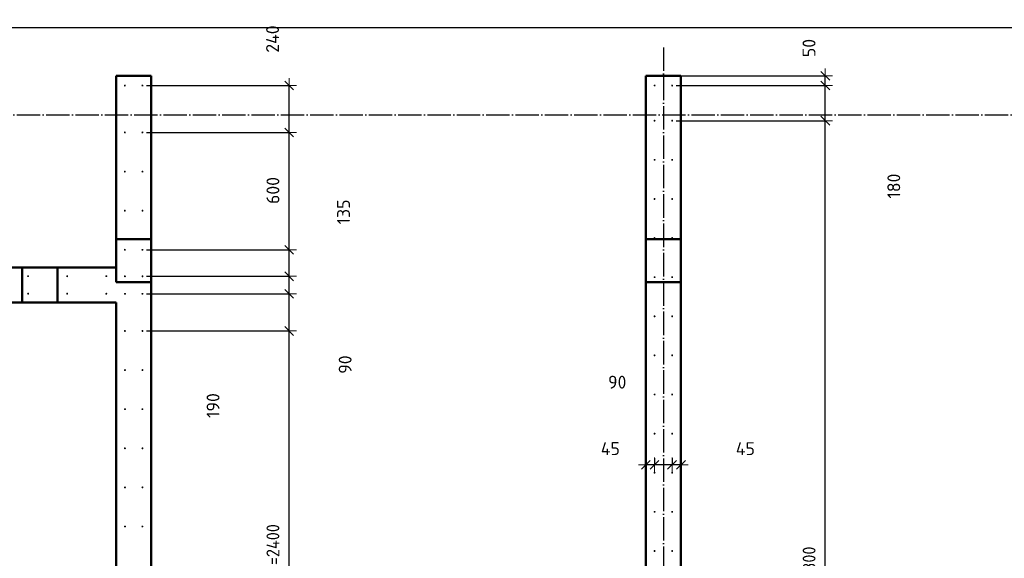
# Model space of a CAD drawing. Header units: millimetres. Extents: x 9402 to 69898, y -2829 to 22870.
# Tile 68 of 69: x 57487 to 62524, y 11632 to 14387. Entities that reach past the tile are written whole.
import ezdxf

# ---------------------------------------------------------------- set-up
doc = ezdxf.new("R2010")
doc.units = ezdxf.units.MM
doc.header["$PDMODE"] = 65
for name, pattern in [('______11', [150, 120, -15, 0, -15]), ('______5', [330, 240, -30, 30, -30]), ('________', [0])]:
    doc.linetypes.add(name, pattern=pattern)
for name, color, linetype, lineweight in [('Standard', 7, 'Continuous', 25), ('Арм.стержн. вертикальными 1', 22, 'Continuous', 35), ('Размерная линия_ общее', 7, 'Continuous', 13)]:
    doc.layers.add(name, color=color, linetype=linetype, lineweight=lineweight)
doc.layers.add('Осевая линия_ общее', color=7, linetype='______5', lineweight=13, true_color=0xa0a0a0)
doc.styles.add('ISOCPEUR', font='ISOCPEUR')
doc.dimstyles.new('DIMSTYLE_11', dxfattribs={"dimtxt": 66, "dimasz": 75, "dimexe": 0, "dimexo": 0, "dimgap": 33, "dimtad": 0, "dimdec": 0, "dimrnd": 5, "dimzin": 12, "dimdsep": 46, "dimtxsty": 'ISOCPEUR', "dimblk1": 'ALL_ML_STRICH', "dimblk2": 'ALL_ML_STRICH', "dimsah": 1, "dimcen": 0, "dimclrd": 7, "dimclre": 256, "dimclrt": 7, "dimadec": 0, "dimazin": 0, "dimtfac": 1, "dimtdec": 0, "dimtix": 1, "dimtmove": 2, "dimatfit": 3, "dimfxl": 0, "dimtvp": 1.2, "dimtzin": 0, "dimlwd": 0, "dimlwe": -3, "dimarcsym": 0})
doc.dimstyles.new('DIMSTYLE_4', dxfattribs={"dimtxt": 66, "dimasz": 75, "dimexe": 0, "dimexo": 0, "dimgap": 33, "dimtad": 2, "dimdec": 0, "dimrnd": 5, "dimzin": 12, "dimdsep": 46, "dimtxsty": 'ISOCPEUR', "dimblk1": 'ALL_ML_STRICH', "dimblk2": 'ALL_ML_STRICH', "dimsah": 1, "dimcen": 0, "dimclrd": 7, "dimclre": 256, "dimclrt": 7, "dimadec": 0, "dimazin": 0, "dimtfac": 1, "dimtdec": 0, "dimtix": 1, "dimtmove": 2, "dimatfit": 3, "dimfxl": 0, "dimtvp": 1.2, "dimtzin": 0, "dimlwd": 0, "dimlwe": -3, "dimarcsym": 0})
doc.dimstyles.new('DIMSTYLE_5', dxfattribs={"dimtxt": 66, "dimasz": 75, "dimexe": 0, "dimexo": 0, "dimgap": 33, "dimtad": 2, "dimdec": 0, "dimrnd": 5, "dimzin": 12, "dimdsep": 46, "dimtxsty": 'ISOCPEUR', "dimblk1": 'ALL_ML_STRICH', "dimblk2": 'ALL_ML_STRICH', "dimsah": 1, "dimcen": 0, "dimclrd": 7, "dimclre": 256, "dimclrt": 7, "dimadec": 0, "dimazin": 0, "dimtfac": 1, "dimtdec": 0, "dimtix": 1, "dimtmove": 2, "dimatfit": 3, "dimfxl": 0, "dimtzin": 0, "dimlwd": 0, "dimlwe": -3, "dimarcsym": 0})

# ---------------------------------------------------------------- blocks, each defined once
blk = doc.blocks.new('ALL_ML_STRICH')
at = {"color": 0, "linetype": 'ByBlock', "lineweight": -2}
for p, q in [((-1, 0), (0.5, 0)), ((-0.3, -0.3), (0.3, 0.3)), ((0, -0.5), (0, 0.5))]:
    blk.add_line(p, q, dxfattribs=at)
blk = doc.blocks.new('*D127')
at = {"layer": 'DEFPOINTS', "color": 7, "linetype": 'Continuous', "lineweight": 13, "transparency": 33554687}
for p in [(60824.5, 12164.6), (60870, 12110.9), (60870, 12064.1)]:
    blk.add_point(p, dxfattribs=at)
at = {"layer": 'Размерная линия_ общее', "color": 253, "linetype": 'Continuous', "lineweight": -2, "true_color": 0xa0a0a0, "transparency": 33554687}
for p, q in [((60824.5, 12144.6), (60824.5, 12110.9)), ((60870, 12084.1), (60870, 12110.9))]:
    blk.add_line(p, q, dxfattribs=at)
at = {"layer": 'Размерная линия_ общее', "color": 7, "linetype": 'Continuous', "lineweight": -2, "transparency": 33554687}
blk.add_line((60870, 12110.9), (60824.5, 12110.9), dxfattribs=at)
at = {"layer": 'Размерная линия_ общее', "color": 7, "linetype": 'Continuous', "lineweight": 13, "transparency": 33554687, "xscale": 75, "yscale": 75, "zscale": 75}
for p, rotation in [((60824.5, 12110.9), 180), ((60870, 12110.9), 360)]:
    blk.add_blockref('ALL_ML_STRICH', p, dxfattribs=dict(at, rotation=rotation))
at = {"layer": 'Размерная линия_ общее', "color": 7, "linetype": 'Continuous', "lineweight": 13, "transparency": 33554687, "insert": (61199.5, 12193.3), "char_height": 66, "width": 132, "attachment_point": 5, "style": 'ISOCPEUR'}
blk.add_mtext('\\A1;{45}', dxfattribs=at)
blk = doc.blocks.new('*D128')
at = {"layer": 'DEFPOINTS', "color": 7, "linetype": 'Continuous', "lineweight": 13, "transparency": 33554687}
for p in [(60735, 12164.6), (60824.5, 12164.6), (60824.5, 12110.9)]:
    blk.add_point(p, dxfattribs=at)
at = {"layer": 'Размерная линия_ общее', "color": 253, "linetype": 'Continuous', "lineweight": -2, "true_color": 0xa0a0a0, "transparency": 33554687}
for p, q in [((60735, 12144.6), (60735, 12110.9)), ((60824.5, 12144.6), (60824.5, 12110.9))]:
    blk.add_line(p, q, dxfattribs=at)
at = {"layer": 'Размерная линия_ общее', "color": 7, "linetype": 'Continuous', "lineweight": -2, "transparency": 33554687}
blk.add_line((60824.5, 12110.9), (60735, 12110.9), dxfattribs=at)
at = {"layer": 'Размерная линия_ общее', "color": 7, "linetype": 'Continuous', "lineweight": 13, "transparency": 33554687, "xscale": 75, "yscale": 75, "zscale": 75}
for p, rotation in [((60735, 12110.9), 180), ((60824.5, 12110.9), 360)]:
    blk.add_blockref('ALL_ML_STRICH', p, dxfattribs=dict(at, rotation=rotation))
at = {"layer": 'Размерная линия_ общее', "color": 7, "linetype": 'Continuous', "lineweight": 13, "transparency": 33554687, "insert": (60544, 12533.2), "char_height": 66, "width": 132, "attachment_point": 5, "style": 'ISOCPEUR'}
blk.add_mtext('\\A1;{90}', dxfattribs=at)
blk = doc.blocks.new('*D129')
at = {"layer": 'DEFPOINTS', "color": 7, "linetype": 'Continuous', "lineweight": 13, "transparency": 33554687}
for p in [(60735, 12164.6), (60735, 12110.9), (60690, 12064.1)]:
    blk.add_point(p, dxfattribs=at)
at = {"layer": 'Размерная линия_ общее', "color": 253, "linetype": 'Continuous', "lineweight": -2, "true_color": 0xa0a0a0, "transparency": 33554687}
for p, q in [((60735, 12144.6), (60735, 12110.9)), ((60690, 12084.1), (60690, 12110.9))]:
    blk.add_line(p, q, dxfattribs=at)
at = {"layer": 'Размерная линия_ общее', "color": 7, "linetype": 'Continuous', "lineweight": -2, "transparency": 33554687}
blk.add_line((60735, 12110.9), (60690, 12110.9), dxfattribs=at)
at = {"layer": 'Размерная линия_ общее', "color": 7, "linetype": 'Continuous', "lineweight": 13, "transparency": 33554687, "xscale": 75, "yscale": 75, "zscale": 75}
for p, rotation in [((60690, 12110.9), 180), ((60735, 12110.9), 360)]:
    blk.add_blockref('ALL_ML_STRICH', p, dxfattribs=dict(at, rotation=rotation))
at = {"layer": 'Размерная линия_ общее', "color": 7, "linetype": 'Continuous', "lineweight": 13, "transparency": 33554687, "insert": (60508.8, 12193.5), "char_height": 66, "width": 132, "attachment_point": 5, "style": 'ISOCPEUR'}
blk.add_mtext('\\A1;{45}', dxfattribs=at)
blk = doc.blocks.new('*D226')
at = {"layer": 'DEFPOINTS', "color": 7, "linetype": 'Continuous', "lineweight": 13, "transparency": 33554687}
for p in [(60825, 13870), (60825, 9070), (61608.5, 9070)]:
    blk.add_point(p, dxfattribs=at)
at = {"layer": 'Размерная линия_ общее', "color": 253, "linetype": 'Continuous', "lineweight": -2, "true_color": 0xa0a0a0, "transparency": 33554687}
for p, q in [((60845, 13870), (61608.5, 13870)), ((60845, 9070), (61608.5, 9070))]:
    blk.add_line(p, q, dxfattribs=at)
at = {"layer": 'Размерная линия_ общее', "color": 7, "linetype": 'Continuous', "lineweight": -2, "transparency": 33554687}
blk.add_line((61608.5, 9070), (61608.5, 13870), dxfattribs=at)
at = {"layer": 'Размерная линия_ общее', "color": 7, "linetype": 'Continuous', "lineweight": 13, "transparency": 33554687, "xscale": 75, "yscale": 75, "zscale": 75}
for p, rotation in [((61608.5, 13870), 90), ((61608.5, 9070), 270)]:
    blk.add_blockref('ALL_ML_STRICH', p, dxfattribs=dict(at, rotation=rotation))
at = {"layer": 'Размерная линия_ общее', "color": 7, "linetype": 'Continuous', "lineweight": 13, "transparency": 33554687, "insert": (61492.5, 11236), "char_height": 66, "width": 3.3, "attachment_point": 1, "rotation": 90, "line_spacing_factor": 0.60241, "style": 'ISOCPEUR'}
blk.add_mtext('\\W0.91;24х200=4800', dxfattribs=at)
blk = doc.blocks.new('*D227')
at = {"layer": 'DEFPOINTS', "color": 7, "linetype": 'Continuous', "lineweight": 13, "transparency": 33554687}
for p in [(60825, 14050), (60825, 13870), (61608.5, 13870)]:
    blk.add_point(p, dxfattribs=at)
at = {"layer": 'Размерная линия_ общее', "color": 253, "linetype": 'Continuous', "lineweight": -2, "true_color": 0xa0a0a0, "transparency": 33554687}
for p, q in [((60845, 14050), (61608.5, 14050)), ((60845, 13870), (61608.5, 13870))]:
    blk.add_line(p, q, dxfattribs=at)
at = {"layer": 'Размерная линия_ общее', "color": 7, "linetype": 'Continuous', "lineweight": -2, "transparency": 33554687}
blk.add_line((61608.5, 13870), (61608.5, 14050), dxfattribs=at)
at = {"layer": 'Размерная линия_ общее', "color": 7, "linetype": 'Continuous', "lineweight": 13, "transparency": 33554687, "xscale": 75, "yscale": 75, "zscale": 75}
for p, rotation in [((61608.5, 14050), 90), ((61608.5, 13870), 270)]:
    blk.add_blockref('ALL_ML_STRICH', p, dxfattribs=dict(at, rotation=rotation))
at = {"layer": 'Размерная линия_ общее', "color": 7, "linetype": 'Continuous', "lineweight": 13, "transparency": 33554687, "insert": (61959, 13535.7), "char_height": 66, "width": 198, "attachment_point": 5, "rotation": 90, "style": 'ISOCPEUR'}
blk.add_mtext('\\A1;{180}', dxfattribs=at)
blk = doc.blocks.new('*D228')
at = {"layer": 'DEFPOINTS', "color": 7, "linetype": 'Continuous', "lineweight": 13, "transparency": 33554687}
for p in [(60825, 14100), (60825, 14050), (61608.5, 14050)]:
    blk.add_point(p, dxfattribs=at)
at = {"layer": 'Размерная линия_ общее', "color": 253, "linetype": 'Continuous', "lineweight": -2, "true_color": 0xa0a0a0, "transparency": 33554687}
for p, q in [((60845, 14100), (61608.5, 14100)), ((60845, 14050), (61608.5, 14050))]:
    blk.add_line(p, q, dxfattribs=at)
at = {"layer": 'Размерная линия_ общее', "color": 7, "linetype": 'Continuous', "lineweight": -2, "transparency": 33554687}
blk.add_line((61608.5, 14050), (61608.5, 14100), dxfattribs=at)
at = {"layer": 'Размерная линия_ общее', "color": 7, "linetype": 'Continuous', "lineweight": 13, "transparency": 33554687, "xscale": 75, "yscale": 75, "zscale": 75}
for p, rotation in [((61608.5, 14100), 90), ((61608.5, 14050), 270)]:
    blk.add_blockref('ALL_ML_STRICH', p, dxfattribs=dict(at, rotation=rotation))
at = {"layer": 'Размерная линия_ общее', "color": 7, "linetype": 'Continuous', "lineweight": 13, "transparency": 33554687, "insert": (61525.2, 14241.8), "char_height": 66, "width": 132, "attachment_point": 5, "rotation": 90, "style": 'ISOCPEUR'}
blk.add_mtext('\\A1;{50}', dxfattribs=at)
blk = doc.blocks.new('*D294')
at = {"layer": 'DEFPOINTS', "color": 7, "linetype": 'Continuous', "lineweight": 13, "transparency": 33554687}
for p in [(58115, 12795), (58115, 10395), (58865.5, 10395)]:
    blk.add_point(p, dxfattribs=at)
at = {"layer": 'Размерная линия_ общее', "color": 253, "linetype": 'Continuous', "lineweight": -2, "true_color": 0xa0a0a0, "transparency": 33554687}
for p, q in [((58135, 12795), (58865.5, 12795)), ((58135, 10395), (58865.5, 10395))]:
    blk.add_line(p, q, dxfattribs=at)
at = {"layer": 'Размерная линия_ общее', "color": 7, "linetype": 'Continuous', "lineweight": -2, "transparency": 33554687}
blk.add_line((58865.5, 10395), (58865.5, 12795), dxfattribs=at)
at = {"layer": 'Размерная линия_ общее', "color": 7, "linetype": 'Continuous', "lineweight": 13, "transparency": 33554687, "xscale": 75, "yscale": 75, "zscale": 75}
for p, rotation in [((58865.5, 12795), 90), ((58865.5, 10395), 270)]:
    blk.add_blockref('ALL_ML_STRICH', p, dxfattribs=dict(at, rotation=rotation))
at = {"layer": 'Размерная линия_ общее', "color": 7, "linetype": 'Continuous', "lineweight": 13, "transparency": 33554687, "insert": (58749.5, 11370), "char_height": 66, "width": 3.3, "attachment_point": 1, "rotation": 90, "line_spacing_factor": 0.60241, "style": 'ISOCPEUR'}
blk.add_mtext('\\W0.91;12х200=2400', dxfattribs=at)
blk = doc.blocks.new('*D295')
at = {"layer": 'DEFPOINTS', "color": 7, "linetype": 'Continuous', "lineweight": 13, "transparency": 33554687}
for p in [(58115, 12985), (58115, 12795), (58865.5, 12795)]:
    blk.add_point(p, dxfattribs=at)
at = {"layer": 'Размерная линия_ общее', "color": 253, "linetype": 'Continuous', "lineweight": -2, "true_color": 0xa0a0a0, "transparency": 33554687}
for p, q in [((58135, 12985), (58865.5, 12985)), ((58135, 12795), (58865.5, 12795))]:
    blk.add_line(p, q, dxfattribs=at)
at = {"layer": 'Размерная линия_ общее', "color": 7, "linetype": 'Continuous', "lineweight": -2, "transparency": 33554687}
blk.add_line((58865.5, 12795), (58865.5, 12985), dxfattribs=at)
at = {"layer": 'Размерная линия_ общее', "color": 7, "linetype": 'Continuous', "lineweight": 13, "transparency": 33554687, "xscale": 75, "yscale": 75, "zscale": 75}
for p, rotation in [((58865.5, 12985), 90), ((58865.5, 12795), 270)]:
    blk.add_blockref('ALL_ML_STRICH', p, dxfattribs=dict(at, rotation=rotation))
at = {"layer": 'Размерная линия_ общее', "color": 7, "linetype": 'Continuous', "lineweight": 13, "transparency": 33554687, "insert": (58476.2, 12413.4), "char_height": 66, "width": 198, "attachment_point": 5, "rotation": 90, "style": 'ISOCPEUR'}
blk.add_mtext('\\A1;{190}', dxfattribs=at)
blk = doc.blocks.new('*D296')
at = {"layer": 'DEFPOINTS', "color": 7, "linetype": 'Continuous', "lineweight": 13, "transparency": 33554687}
for p in [(58115, 13074.5), (58115, 12985), (58865.5, 12985)]:
    blk.add_point(p, dxfattribs=at)
at = {"layer": 'Размерная линия_ общее', "color": 253, "linetype": 'Continuous', "lineweight": -2, "true_color": 0xa0a0a0, "transparency": 33554687}
for p, q in [((58135, 13074.5), (58865.5, 13074.5)), ((58135, 12985), (58865.5, 12985))]:
    blk.add_line(p, q, dxfattribs=at)
at = {"layer": 'Размерная линия_ общее', "color": 7, "linetype": 'Continuous', "lineweight": -2, "transparency": 33554687}
blk.add_line((58865.5, 12985), (58865.5, 13074.5), dxfattribs=at)
at = {"layer": 'Размерная линия_ общее', "color": 7, "linetype": 'Continuous', "lineweight": 13, "transparency": 33554687, "xscale": 75, "yscale": 75, "zscale": 75}
for p, rotation in [((58865.5, 13074.5), 90), ((58865.5, 12985), 270)]:
    blk.add_blockref('ALL_ML_STRICH', p, dxfattribs=dict(at, rotation=rotation))
at = {"layer": 'Размерная линия_ общее', "color": 7, "linetype": 'Continuous', "lineweight": 13, "transparency": 33554687, "insert": (59152, 12623.2), "char_height": 66, "width": 132, "attachment_point": 5, "rotation": 90, "style": 'ISOCPEUR'}
blk.add_mtext('\\A1;{90}', dxfattribs=at)
blk = doc.blocks.new('*D297')
at = {"layer": 'DEFPOINTS', "color": 7, "linetype": 'Continuous', "lineweight": 13, "transparency": 33554687}
for p in [(58115, 13210), (58115, 13074.5), (58865.5, 13074.5)]:
    blk.add_point(p, dxfattribs=at)
at = {"layer": 'Размерная линия_ общее', "color": 253, "linetype": 'Continuous', "lineweight": -2, "true_color": 0xa0a0a0, "transparency": 33554687}
for p, q in [((58135, 13210), (58865.5, 13210)), ((58135, 13074.5), (58865.5, 13074.5))]:
    blk.add_line(p, q, dxfattribs=at)
at = {"layer": 'Размерная линия_ общее', "color": 7, "linetype": 'Continuous', "lineweight": -2, "transparency": 33554687}
blk.add_line((58865.5, 13074.5), (58865.5, 13210), dxfattribs=at)
at = {"layer": 'Размерная линия_ общее', "color": 7, "linetype": 'Continuous', "lineweight": 13, "transparency": 33554687, "xscale": 75, "yscale": 75, "zscale": 75}
for p, rotation in [((58865.5, 13210), 90), ((58865.5, 13074.5), 270)]:
    blk.add_blockref('ALL_ML_STRICH', p, dxfattribs=dict(at, rotation=rotation))
at = {"layer": 'Размерная линия_ общее', "color": 7, "linetype": 'Continuous', "lineweight": 13, "transparency": 33554687, "insert": (59143.7, 13403.4), "char_height": 66, "width": 198, "attachment_point": 5, "rotation": 90, "style": 'ISOCPEUR'}
blk.add_mtext('\\A1;{135}', dxfattribs=at)
blk = doc.blocks.new('*D298')
at = {"layer": 'DEFPOINTS', "color": 7, "linetype": 'Continuous', "lineweight": 13, "transparency": 33554687}
for p in [(58115, 13810), (58115, 13210), (58865.5, 13210)]:
    blk.add_point(p, dxfattribs=at)
at = {"layer": 'Размерная линия_ общее', "color": 253, "linetype": 'Continuous', "lineweight": -2, "true_color": 0xa0a0a0, "transparency": 33554687}
for p, q in [((58135, 13810), (58865.5, 13810)), ((58135, 13210), (58865.5, 13210))]:
    blk.add_line(p, q, dxfattribs=at)
at = {"layer": 'Размерная линия_ общее', "color": 7, "linetype": 'Continuous', "lineweight": -2, "transparency": 33554687}
blk.add_line((58865.5, 13210), (58865.5, 13810), dxfattribs=at)
at = {"layer": 'Размерная линия_ общее', "color": 7, "linetype": 'Continuous', "lineweight": 13, "transparency": 33554687, "xscale": 75, "yscale": 75, "zscale": 75}
for p, rotation in [((58865.5, 13810), 90), ((58865.5, 13210), 270)]:
    blk.add_blockref('ALL_ML_STRICH', p, dxfattribs=dict(at, rotation=rotation))
at = {"layer": 'Размерная линия_ общее', "color": 7, "linetype": 'Continuous', "lineweight": 13, "transparency": 33554687, "insert": (58782.5, 13513.3), "char_height": 66, "width": 198, "attachment_point": 5, "rotation": 90, "style": 'ISOCPEUR'}
blk.add_mtext('\\A1;{600}', dxfattribs=at)
blk = doc.blocks.new('*D299')
at = {"layer": 'DEFPOINTS', "color": 7, "linetype": 'Continuous', "lineweight": 13, "transparency": 33554687}
for p in [(58115, 14050), (58115, 13810), (58865.5, 13810)]:
    blk.add_point(p, dxfattribs=at)
at = {"layer": 'Размерная линия_ общее', "color": 253, "linetype": 'Continuous', "lineweight": -2, "true_color": 0xa0a0a0, "transparency": 33554687}
for p, q in [((58135, 14050), (58865.5, 14050)), ((58135, 13810), (58865.5, 13810))]:
    blk.add_line(p, q, dxfattribs=at)
at = {"layer": 'Размерная линия_ общее', "color": 7, "linetype": 'Continuous', "lineweight": -2, "transparency": 33554687}
blk.add_line((58865.5, 13810), (58865.5, 14050), dxfattribs=at)
at = {"layer": 'Размерная линия_ общее', "color": 7, "linetype": 'Continuous', "lineweight": 13, "transparency": 33554687, "xscale": 75, "yscale": 75, "zscale": 75}
for p, rotation in [((58865.5, 14050), 90), ((58865.5, 13810), 270)]:
    blk.add_blockref('ALL_ML_STRICH', p, dxfattribs=dict(at, rotation=rotation))
at = {"layer": 'Размерная линия_ общее', "color": 7, "linetype": 'Continuous', "lineweight": 13, "transparency": 33554687, "insert": (58780.6, 14287.6), "char_height": 66, "width": 198, "attachment_point": 5, "rotation": 90, "style": 'ISOCPEUR'}
blk.add_mtext('\\A1;{240}', dxfattribs=at)

msp = doc.modelspace()

# ---------------------------------------------------------------- hatches: boundary and pattern name
at = {"layer": 'Арм.стержн. вертикальными 1', "linetype": 'Continuous', "lineweight": 50, "transparency": 33554687}
for points in [[(58030, 14050), (58029.6, 14051.9), (58028.5, 14053.5), (58026.9, 14054.6), (58025, 14055), (58023.1, 14054.6), (58021.5, 14053.5), (58020.4, 14051.9), (58020, 14050), (58020.4, 14048.1), (58021.5, 14046.5), (58023.1, 14045.4), (58025, 14045), (58026.9, 14045.4), (58028.5, 14046.5), (58029.6, 14048.1)], [(58120, 14050), (58119.6, 14051.9), (58118.5, 14053.5), (58116.9, 14054.6), (58115, 14055), (58113.1, 14054.6), (58111.5, 14053.5), (58110.4, 14051.9), (58110, 14050), (58110.4, 14048.1), (58111.5, 14046.5), (58113.1, 14045.4), (58115, 14045), (58116.9, 14045.4), (58118.5, 14046.5), (58119.6, 14048.1)], [(60740, 14050), (60739.6, 14051.9), (60738.5, 14053.5), (60736.9, 14054.6), (60735, 14055), (60733.1, 14054.6), (60731.5, 14053.5), (60730.4, 14051.9), (60730, 14050), (60730.4, 14048.1), (60731.5, 14046.5), (60733.1, 14045.4), (60735, 14045), (60736.9, 14045.4), (60738.5, 14046.5), (60739.6, 14048.1)], [(60830, 14050), (60829.6, 14051.9), (60828.5, 14053.5), (60826.9, 14054.6), (60825, 14055), (60823.1, 14054.6), (60821.5, 14053.5), (60820.4, 14051.9), (60820, 14050), (60820.4, 14048.1), (60821.5, 14046.5), (60823.1, 14045.4), (60825, 14045), (60826.9, 14045.4), (60828.5, 14046.5), (60829.6, 14048.1)], [(60740, 13870), (60739.6, 13871.9), (60738.5, 13873.5), (60736.9, 13874.6), (60735, 13875), (60733.1, 13874.6), (60731.5, 13873.5), (60730.4, 13871.9), (60730, 13870), (60730.4, 13868.1), (60731.5, 13866.5), (60733.1, 13865.4), (60735, 13865), (60736.9, 13865.4), (60738.5, 13866.5), (60739.6, 13868.1)], [(60830, 13870), (60829.6, 13871.9), (60828.5, 13873.5), (60826.9, 13874.6), (60825, 13875), (60823.1, 13874.6), (60821.5, 13873.5), (60820.4, 13871.9), (60820, 13870), (60820.4, 13868.1), (60821.5, 13866.5), (60823.1, 13865.4), (60825, 13865), (60826.9, 13865.4), (60828.5, 13866.5), (60829.6, 13868.1)], [(58030, 13810), (58029.6, 13811.9), (58028.5, 13813.5), (58026.9, 13814.6), (58025, 13815), (58023.1, 13814.6), (58021.5, 13813.5), (58020.4, 13811.9), (58020, 13810), (58020.4, 13808.1), (58021.5, 13806.5), (58023.1, 13805.4), (58025, 13805), (58026.9, 13805.4), (58028.5, 13806.5), (58029.6, 13808.1)], [(58120, 13810), (58119.6, 13811.9), (58118.5, 13813.5), (58116.9, 13814.6), (58115, 13815), (58113.1, 13814.6), (58111.5, 13813.5), (58110.4, 13811.9), (58110, 13810), (58110.4, 13808.1), (58111.5, 13806.5), (58113.1, 13805.4), (58115, 13805), (58116.9, 13805.4), (58118.5, 13806.5), (58119.6, 13808.1)], [(60740, 13670), (60739.6, 13671.9), (60738.5, 13673.5), (60736.9, 13674.6), (60735, 13675), (60733.1, 13674.6), (60731.5, 13673.5), (60730.4, 13671.9), (60730, 13670), (60730.4, 13668.1), (60731.5, 13666.5), (60733.1, 13665.4), (60735, 13665), (60736.9, 13665.4), (60738.5, 13666.5), (60739.6, 13668.1)], [(60830, 13670), (60829.6, 13671.9), (60828.5, 13673.5), (60826.9, 13674.6), (60825, 13675), (60823.1, 13674.6), (60821.5, 13673.5), (60820.4, 13671.9), (60820, 13670), (60820.4, 13668.1), (60821.5, 13666.5), (60823.1, 13665.4), (60825, 13665), (60826.9, 13665.4), (60828.5, 13666.5), (60829.6, 13668.1)], [(58030, 13610), (58029.6, 13611.9), (58028.5, 13613.5), (58026.9, 13614.6), (58025, 13615), (58023.1, 13614.6), (58021.5, 13613.5), (58020.4, 13611.9), (58020, 13610), (58020.4, 13608.1), (58021.5, 13606.5), (58023.1, 13605.4), (58025, 13605), (58026.9, 13605.4), (58028.5, 13606.5), (58029.6, 13608.1)], [(58120, 13610), (58119.6, 13611.9), (58118.5, 13613.5), (58116.9, 13614.6), (58115, 13615), (58113.1, 13614.6), (58111.5, 13613.5), (58110.4, 13611.9), (58110, 13610), (58110.4, 13608.1), (58111.5, 13606.5), (58113.1, 13605.4), (58115, 13605), (58116.9, 13605.4), (58118.5, 13606.5), (58119.6, 13608.1)], [(60740, 13470), (60739.6, 13471.9), (60738.5, 13473.5), (60736.9, 13474.6), (60735, 13475), (60733.1, 13474.6), (60731.5, 13473.5), (60730.4, 13471.9), (60730, 13470), (60730.4, 13468.1), (60731.5, 13466.5), (60733.1, 13465.4), (60735, 13465), (60736.9, 13465.4), (60738.5, 13466.5), (60739.6, 13468.1)], [(60830, 13470), (60829.6, 13471.9), (60828.5, 13473.5), (60826.9, 13474.6), (60825, 13475), (60823.1, 13474.6), (60821.5, 13473.5), (60820.4, 13471.9), (60820, 13470), (60820.4, 13468.1), (60821.5, 13466.5), (60823.1, 13465.4), (60825, 13465), (60826.9, 13465.4), (60828.5, 13466.5), (60829.6, 13468.1)], [(58030, 13410), (58029.6, 13411.9), (58028.5, 13413.5), (58026.9, 13414.6), (58025, 13415), (58023.1, 13414.6), (58021.5, 13413.5), (58020.4, 13411.9), (58020, 13410), (58020.4, 13408.1), (58021.5, 13406.5), (58023.1, 13405.4), (58025, 13405), (58026.9, 13405.4), (58028.5, 13406.5), (58029.6, 13408.1)], [(58120, 13410), (58119.6, 13411.9), (58118.5, 13413.5), (58116.9, 13414.6), (58115, 13415), (58113.1, 13414.6), (58111.5, 13413.5), (58110.4, 13411.9), (58110, 13410), (58110.4, 13408.1), (58111.5, 13406.5), (58113.1, 13405.4), (58115, 13405), (58116.9, 13405.4), (58118.5, 13406.5), (58119.6, 13408.1)], [(60740, 13270), (60739.6, 13271.9), (60738.5, 13273.5), (60736.9, 13274.6), (60735, 13275), (60733.1, 13274.6), (60731.5, 13273.5), (60730.4, 13271.9), (60730, 13270), (60730.4, 13268.1), (60731.5, 13266.5), (60733.1, 13265.4), (60735, 13265), (60736.9, 13265.4), (60738.5, 13266.5), (60739.6, 13268.1)], [(60830, 13270), (60829.6, 13271.9), (60828.5, 13273.5), (60826.9, 13274.6), (60825, 13275), (60823.1, 13274.6), (60821.5, 13273.5), (60820.4, 13271.9), (60820, 13270), (60820.4, 13268.1), (60821.5, 13266.5), (60823.1, 13265.4), (60825, 13265), (60826.9, 13265.4), (60828.5, 13266.5), (60829.6, 13268.1)], [(58030, 13210), (58029.6, 13211.9), (58028.5, 13213.5), (58026.9, 13214.6), (58025, 13215), (58023.1, 13214.6), (58021.5, 13213.5), (58020.4, 13211.9), (58020, 13210), (58020.4, 13208.1), (58021.5, 13206.5), (58023.1, 13205.4), (58025, 13205), (58026.9, 13205.4), (58028.5, 13206.5), (58029.6, 13208.1)], [(58120, 13210), (58119.6, 13211.9), (58118.5, 13213.5), (58116.9, 13214.6), (58115, 13215), (58113.1, 13214.6), (58111.5, 13213.5), (58110.4, 13211.9), (58110, 13210), (58110.4, 13208.1), (58111.5, 13206.5), (58113.1, 13205.4), (58115, 13205), (58116.9, 13205.4), (58118.5, 13206.5), (58119.6, 13208.1)], [(57535, 13075), (57534.6, 13076.9), (57533.5, 13078.5), (57531.9, 13079.6), (57530, 13080), (57528.1, 13079.6), (57526.5, 13078.5), (57525.4, 13076.9), (57525, 13075), (57525.4, 13073.1), (57526.5, 13071.5), (57528.1, 13070.4), (57530, 13070), (57531.9, 13070.4), (57533.5, 13071.5), (57534.6, 13073.1)], [(57735, 13075), (57734.6, 13076.9), (57733.5, 13078.5), (57731.9, 13079.6), (57730, 13080), (57728.1, 13079.6), (57726.5, 13078.5), (57725.4, 13076.9), (57725, 13075), (57725.4, 13073.1), (57726.5, 13071.5), (57728.1, 13070.4), (57730, 13070), (57731.9, 13070.4), (57733.5, 13071.5), (57734.6, 13073.1)], [(57935, 13075), (57934.6, 13076.9), (57933.5, 13078.5), (57931.9, 13079.6), (57930, 13080), (57928.1, 13079.6), (57926.5, 13078.5), (57925.4, 13076.9), (57925, 13075), (57925.4, 13073.1), (57926.5, 13071.5), (57928.1, 13070.4), (57930, 13070), (57931.9, 13070.4), (57933.5, 13071.5), (57934.6, 13073.1)], [(58030.5, 13074.5), (58030.1, 13076.4), (58029, 13078), (58027.4, 13079.1), (58025.5, 13079.5), (58023.6, 13079.1), (58021.9, 13078), (58020.8, 13076.4), (58020.5, 13074.5), (58020.8, 13072.6), (58021.9, 13071), (58023.6, 13069.9), (58025.5, 13069.5), (58027.4, 13069.9), (58029, 13071), (58030.1, 13072.6)], [(58120, 13074.5), (58119.6, 13076.4), (58118.5, 13078), (58116.9, 13079.1), (58115, 13079.5), (58113.1, 13079.1), (58111.5, 13078), (58110.4, 13076.4), (58110, 13074.5), (58110.4, 13072.6), (58111.5, 13071), (58113.1, 13069.9), (58115, 13069.5), (58116.9, 13069.9), (58118.5, 13071), (58119.6, 13072.6)], [(60740, 13070), (60739.6, 13071.9), (60738.5, 13073.5), (60736.9, 13074.6), (60735, 13075), (60733.1, 13074.6), (60731.5, 13073.5), (60730.4, 13071.9), (60730, 13070), (60730.4, 13068.1), (60731.5, 13066.5), (60733.1, 13065.4), (60735, 13065), (60736.9, 13065.4), (60738.5, 13066.5), (60739.6, 13068.1)], [(60830, 13070), (60829.6, 13071.9), (60828.5, 13073.5), (60826.9, 13074.6), (60825, 13075), (60823.1, 13074.6), (60821.5, 13073.5), (60820.4, 13071.9), (60820, 13070), (60820.4, 13068.1), (60821.5, 13066.5), (60823.1, 13065.4), (60825, 13065), (60826.9, 13065.4), (60828.5, 13066.5), (60829.6, 13068.1)], [(57535, 12985.5), (57534.6, 12987.4), (57533.5, 12989), (57531.9, 12990.1), (57530, 12990.5), (57528.1, 12990.1), (57526.5, 12989), (57525.4, 12987.4), (57525, 12985.5), (57525.4, 12983.6), (57526.5, 12981.9), (57528.1, 12980.8), (57530, 12980.5), (57531.9, 12980.8), (57533.5, 12981.9), (57534.6, 12983.6)], [(57735, 12985.5), (57734.6, 12987.4), (57733.5, 12989), (57731.9, 12990.1), (57730, 12990.5), (57728.1, 12990.1), (57726.5, 12989), (57725.4, 12987.4), (57725, 12985.5), (57725.4, 12983.6), (57726.5, 12981.9), (57728.1, 12980.8), (57730, 12980.5), (57731.9, 12980.8), (57733.5, 12981.9), (57734.6, 12983.6)], [(57935, 12985.5), (57934.6, 12987.4), (57933.5, 12989), (57931.9, 12990.1), (57930, 12990.5), (57928.1, 12990.1), (57926.5, 12989), (57925.4, 12987.4), (57925, 12985.5), (57925.4, 12983.6), (57926.5, 12981.9), (57928.1, 12980.8), (57930, 12980.5), (57931.9, 12980.8), (57933.5, 12981.9), (57934.6, 12983.6)], [(58030.5, 12985), (58030.1, 12986.9), (58029, 12988.5), (58027.4, 12989.6), (58025.5, 12990), (58023.6, 12989.6), (58021.9, 12988.5), (58020.8, 12986.9), (58020.5, 12985), (58020.8, 12983.1), (58021.9, 12981.4), (58023.6, 12980.4), (58025.5, 12980), (58027.4, 12980.4), (58029, 12981.4), (58030.1, 12983.1)], [(58120, 12985), (58119.6, 12986.9), (58118.5, 12988.5), (58116.9, 12989.6), (58115, 12990), (58113.1, 12989.6), (58111.5, 12988.5), (58110.4, 12986.9), (58110, 12985), (58110.4, 12983.1), (58111.5, 12981.4), (58113.1, 12980.4), (58115, 12980), (58116.9, 12980.4), (58118.5, 12981.4), (58119.6, 12983.1)], [(60740, 12870), (60739.6, 12871.9), (60738.5, 12873.5), (60736.9, 12874.6), (60735, 12875), (60733.1, 12874.6), (60731.5, 12873.5), (60730.4, 12871.9), (60730, 12870), (60730.4, 12868.1), (60731.5, 12866.5), (60733.1, 12865.4), (60735, 12865), (60736.9, 12865.4), (60738.5, 12866.5), (60739.6, 12868.1)], [(60830, 12870), (60829.6, 12871.9), (60828.5, 12873.5), (60826.9, 12874.6), (60825, 12875), (60823.1, 12874.6), (60821.5, 12873.5), (60820.4, 12871.9), (60820, 12870), (60820.4, 12868.1), (60821.5, 12866.5), (60823.1, 12865.4), (60825, 12865), (60826.9, 12865.4), (60828.5, 12866.5), (60829.6, 12868.1)], [(58030.5, 12795), (58030.1, 12796.9), (58029, 12798.5), (58027.4, 12799.6), (58025.5, 12800), (58023.6, 12799.6), (58021.9, 12798.5), (58020.8, 12796.9), (58020.5, 12795), (58020.8, 12793.1), (58021.9, 12791.5), (58023.6, 12790.4), (58025.5, 12790), (58027.4, 12790.4), (58029, 12791.5), (58030.1, 12793.1)], [(58120, 12795), (58119.6, 12796.9), (58118.5, 12798.5), (58116.9, 12799.6), (58115, 12800), (58113.1, 12799.6), (58111.5, 12798.5), (58110.4, 12796.9), (58110, 12795), (58110.4, 12793.1), (58111.5, 12791.5), (58113.1, 12790.4), (58115, 12790), (58116.9, 12790.4), (58118.5, 12791.5), (58119.6, 12793.1)], [(60740, 12670), (60739.6, 12671.9), (60738.5, 12673.5), (60736.9, 12674.6), (60735, 12675), (60733.1, 12674.6), (60731.5, 12673.5), (60730.4, 12671.9), (60730, 12670), (60730.4, 12668.1), (60731.5, 12666.5), (60733.1, 12665.4), (60735, 12665), (60736.9, 12665.4), (60738.5, 12666.5), (60739.6, 12668.1)], [(60830, 12670), (60829.6, 12671.9), (60828.5, 12673.5), (60826.9, 12674.6), (60825, 12675), (60823.1, 12674.6), (60821.5, 12673.5), (60820.4, 12671.9), (60820, 12670), (60820.4, 12668.1), (60821.5, 12666.5), (60823.1, 12665.4), (60825, 12665), (60826.9, 12665.4), (60828.5, 12666.5), (60829.6, 12668.1)], [(58030.5, 12595), (58030.1, 12596.9), (58029, 12598.5), (58027.4, 12599.6), (58025.5, 12600), (58023.6, 12599.6), (58021.9, 12598.5), (58020.8, 12596.9), (58020.5, 12595), (58020.8, 12593.1), (58021.9, 12591.5), (58023.6, 12590.4), (58025.5, 12590), (58027.4, 12590.4), (58029, 12591.5), (58030.1, 12593.1)], [(58120, 12595), (58119.6, 12596.9), (58118.5, 12598.5), (58116.9, 12599.6), (58115, 12600), (58113.1, 12599.6), (58111.5, 12598.5), (58110.4, 12596.9), (58110, 12595), (58110.4, 12593.1), (58111.5, 12591.5), (58113.1, 12590.4), (58115, 12590), (58116.9, 12590.4), (58118.5, 12591.5), (58119.6, 12593.1)], [(60740, 12470), (60739.6, 12471.9), (60738.5, 12473.5), (60736.9, 12474.6), (60735, 12475), (60733.1, 12474.6), (60731.5, 12473.5), (60730.4, 12471.9), (60730, 12470), (60730.4, 12468.1), (60731.5, 12466.5), (60733.1, 12465.4), (60735, 12465), (60736.9, 12465.4), (60738.5, 12466.5), (60739.6, 12468.1)], [(60830, 12470), (60829.6, 12471.9), (60828.5, 12473.5), (60826.9, 12474.6), (60825, 12475), (60823.1, 12474.6), (60821.5, 12473.5), (60820.4, 12471.9), (60820, 12470), (60820.4, 12468.1), (60821.5, 12466.5), (60823.1, 12465.4), (60825, 12465), (60826.9, 12465.4), (60828.5, 12466.5), (60829.6, 12468.1)], [(58030.5, 12395), (58030.1, 12396.9), (58029, 12398.5), (58027.4, 12399.6), (58025.5, 12400), (58023.6, 12399.6), (58021.9, 12398.5), (58020.8, 12396.9), (58020.5, 12395), (58020.8, 12393.1), (58021.9, 12391.5), (58023.6, 12390.4), (58025.5, 12390), (58027.4, 12390.4), (58029, 12391.5), (58030.1, 12393.1)], [(58120, 12395), (58119.6, 12396.9), (58118.5, 12398.5), (58116.9, 12399.6), (58115, 12400), (58113.1, 12399.6), (58111.5, 12398.5), (58110.4, 12396.9), (58110, 12395), (58110.4, 12393.1), (58111.5, 12391.5), (58113.1, 12390.4), (58115, 12390), (58116.9, 12390.4), (58118.5, 12391.5), (58119.6, 12393.1)], [(60740, 12270), (60739.6, 12271.9), (60738.5, 12273.5), (60736.9, 12274.6), (60735, 12275), (60733.1, 12274.6), (60731.5, 12273.5), (60730.4, 12271.9), (60730, 12270), (60730.4, 12268.1), (60731.5, 12266.5), (60733.1, 12265.4), (60735, 12265), (60736.9, 12265.4), (60738.5, 12266.5), (60739.6, 12268.1)], [(60830, 12270), (60829.6, 12271.9), (60828.5, 12273.5), (60826.9, 12274.6), (60825, 12275), (60823.1, 12274.6), (60821.5, 12273.5), (60820.4, 12271.9), (60820, 12270), (60820.4, 12268.1), (60821.5, 12266.5), (60823.1, 12265.4), (60825, 12265), (60826.9, 12265.4), (60828.5, 12266.5), (60829.6, 12268.1)], [(58030.5, 12195), (58030.1, 12196.9), (58029, 12198.5), (58027.4, 12199.6), (58025.5, 12200), (58023.6, 12199.6), (58021.9, 12198.5), (58020.8, 12196.9), (58020.5, 12195), (58020.8, 12193.1), (58021.9, 12191.5), (58023.6, 12190.4), (58025.5, 12190), (58027.4, 12190.4), (58029, 12191.5), (58030.1, 12193.1)], [(58120, 12195), (58119.6, 12196.9), (58118.5, 12198.5), (58116.9, 12199.6), (58115, 12200), (58113.1, 12199.6), (58111.5, 12198.5), (58110.4, 12196.9), (58110, 12195), (58110.4, 12193.1), (58111.5, 12191.5), (58113.1, 12190.4), (58115, 12190), (58116.9, 12190.4), (58118.5, 12191.5), (58119.6, 12193.1)], [(60740, 12070), (60739.6, 12071.9), (60738.5, 12073.5), (60736.9, 12074.6), (60735, 12075), (60733.1, 12074.6), (60731.5, 12073.5), (60730.4, 12071.9), (60730, 12070), (60730.4, 12068.1), (60731.5, 12066.5), (60733.1, 12065.4), (60735, 12065), (60736.9, 12065.4), (60738.5, 12066.5), (60739.6, 12068.1)], [(60830, 12070), (60829.6, 12071.9), (60828.5, 12073.5), (60826.9, 12074.6), (60825, 12075), (60823.1, 12074.6), (60821.5, 12073.5), (60820.4, 12071.9), (60820, 12070), (60820.4, 12068.1), (60821.5, 12066.5), (60823.1, 12065.4), (60825, 12065), (60826.9, 12065.4), (60828.5, 12066.5), (60829.6, 12068.1)], [(58030.5, 11995), (58030.1, 11996.9), (58029, 11998.5), (58027.4, 11999.6), (58025.5, 12000), (58023.6, 11999.6), (58021.9, 11998.5), (58020.8, 11996.9), (58020.5, 11995), (58020.8, 11993.1), (58021.9, 11991.5), (58023.6, 11990.4), (58025.5, 11990), (58027.4, 11990.4), (58029, 11991.5), (58030.1, 11993.1)], [(58120, 11995), (58119.6, 11996.9), (58118.5, 11998.5), (58116.9, 11999.6), (58115, 12000), (58113.1, 11999.6), (58111.5, 11998.5), (58110.4, 11996.9), (58110, 11995), (58110.4, 11993.1), (58111.5, 11991.5), (58113.1, 11990.4), (58115, 11990), (58116.9, 11990.4), (58118.5, 11991.5), (58119.6, 11993.1)], [(60740, 11870), (60739.6, 11871.9), (60738.5, 11873.5), (60736.9, 11874.6), (60735, 11875), (60733.1, 11874.6), (60731.5, 11873.5), (60730.4, 11871.9), (60730, 11870), (60730.4, 11868.1), (60731.5, 11866.5), (60733.1, 11865.4), (60735, 11865), (60736.9, 11865.4), (60738.5, 11866.5), (60739.6, 11868.1)], [(60830, 11870), (60829.6, 11871.9), (60828.5, 11873.5), (60826.9, 11874.6), (60825, 11875), (60823.1, 11874.6), (60821.5, 11873.5), (60820.4, 11871.9), (60820, 11870), (60820.4, 11868.1), (60821.5, 11866.5), (60823.1, 11865.4), (60825, 11865), (60826.9, 11865.4), (60828.5, 11866.5), (60829.6, 11868.1)], [(58030.5, 11795), (58030.1, 11796.9), (58029, 11798.5), (58027.4, 11799.6), (58025.5, 11800), (58023.6, 11799.6), (58021.9, 11798.5), (58020.8, 11796.9), (58020.5, 11795), (58020.8, 11793.1), (58021.9, 11791.5), (58023.6, 11790.4), (58025.5, 11790), (58027.4, 11790.4), (58029, 11791.5), (58030.1, 11793.1)], [(58120, 11795), (58119.6, 11796.9), (58118.5, 11798.5), (58116.9, 11799.6), (58115, 11800), (58113.1, 11799.6), (58111.5, 11798.5), (58110.4, 11796.9), (58110, 11795), (58110.4, 11793.1), (58111.5, 11791.5), (58113.1, 11790.4), (58115, 11790), (58116.9, 11790.4), (58118.5, 11791.5), (58119.6, 11793.1)], [(60740, 11670), (60739.6, 11671.9), (60738.5, 11673.5), (60736.9, 11674.6), (60735, 11675), (60733.1, 11674.6), (60731.5, 11673.5), (60730.4, 11671.9), (60730, 11670), (60730.4, 11668.1), (60731.5, 11666.5), (60733.1, 11665.4), (60735, 11665), (60736.9, 11665.4), (60738.5, 11666.5), (60739.6, 11668.1)], [(60830, 11670), (60829.6, 11671.9), (60828.5, 11673.5), (60826.9, 11674.6), (60825, 11675), (60823.1, 11674.6), (60821.5, 11673.5), (60820.4, 11671.9), (60820, 11670), (60820.4, 11668.1), (60821.5, 11666.5), (60823.1, 11665.4), (60825, 11665), (60826.9, 11665.4), (60828.5, 11666.5), (60829.6, 11668.1)]]:
    msp.add_hatch(color=4, dxfattribs=at).paths.add_polyline_path(points)

# ---------------------------------------------------------------- linework, layer by layer
at = {"color": 7, "linetype": 'Continuous', "lineweight": 50, "transparency": 33554687}
for p, q in [((57980, 13265), (57980, 14100)), ((57980, 14100), (58160, 14100)), ((58160, 14100), (58160, 13265)), ((60690, 13265), (60690, 14100)), ((60690, 14100), (60870, 14100)), ((60870, 14100), (60870, 13265)), ((57980, 13265), (57980, 13120)), ((58160, 13265), (57980, 13265)), ((58160, 13120), (58160, 13265)), ((60690, 13265), (60690, 13045)), ((60870, 13265), (60690, 13265)), ((60870, 13045), (60870, 13265)), ((56050, 13120), (57980, 13120)), ((57980, 13120), (57980, 13045)), ((58160, 13120), (58160, 13045)), ((57980, 13045), (58160, 13045)), ((58160, 13045), (58160, 12940)), ((60690, 9000), (60690, 13045)), ((60690, 13045), (60870, 13045)), ((60870, 13045), (60870, 8320)), ((57980, 12940), (56230, 12940))]:
    msp.add_line(p, q, dxfattribs=at)
at = {"color": 7, "linetype": '________', "lineweight": 50, "transparency": 33554687}
for p, q in [((57500, 13120), (57500, 12940)), ((57680, 12940), (57680, 13120))]:
    msp.add_line(p, q, dxfattribs=at)
at = {"layer": 'Standard', "color": 7, "linetype": 'Continuous', "lineweight": 50, "transparency": 33554687}
for p, q in [((57980, 10280), (57980, 12940)), ((58160, 12940), (58160, 10100))]:
    msp.add_line(p, q, dxfattribs=at)
at = {"layer": 'Standard', "color": 7, "linetype": 'Continuous', "lineweight": 25, "transparency": 33554687}
msp.add_lwpolyline([(25100, -419.1), (67580, -419.1), (67580, 14344.8), (25100, 14344.8), (25100, -419.1)], dxfattribs=at)
at = {"layer": 'Осевая линия_ общее', "color": 253, "linetype": '______11', "lineweight": -3, "true_color": 0xa0a0a0, "transparency": 33554687}
for p, q in [((60780, 14244.8), (60780, -2614.4)), ((25200, 13900), (69714.9, 13900))]:
    msp.add_line(p, q, dxfattribs=at)

# ---------------------------------------------------------------- dimensions: what is measured, and where the dimension line sits
at = {"layer": 'Размерная линия_ общее', "color": 7, "linetype": 'Continuous', "lineweight": 13, "transparency": 33554687}
for base, p1, p2, angle, dimstyle, picture, middle in [((58865.5, 14050), (58135, 13810), (58135, 14050), 90, 'DIMSTYLE_5', '*D299', (58780.6, 14287.6)), ((61608.5, 14100), (60845, 14050), (60845, 14100), 90, 'DIMSTYLE_4', '*D228', (61525.2, 14241.8)), ((61608.5, 14050), (60845, 13870), (60845, 14050), 90, 'DIMSTYLE_11', '*D227', (61959, 13535.7)), ((58865.5, 13810), (58135, 13210), (58135, 13810), 90, 'DIMSTYLE_5', '*D298', (58782.5, 13513.3)), ((58865.4703, 13210), (58135, 13074.5034), (58135, 13210), 90, 'DIMSTYLE_11', '*D297', (59143.7086, 13403.4091)), ((58865.4703, 13074.5034), (58135, 12984.9721), (58135, 13074.5034), 90, 'DIMSTYLE_11', '*D296', (59151.9667, 12623.2352)), ((58865.5, 12985), (58135, 12795), (58135, 12985), 90, 'DIMSTYLE_4', '*D295', (58476.2, 12413.4)), ((60734.9997, 12110.9024), (60824.531, 12144.6027), (60734.9997, 12144.6027), 180, 'DIMSTYLE_4', '*D128', (60543.9915, 12533.2438)), ((60690, 12110.9), (60735, 12144.6), (60690, 12084.1), 180, 'DIMSTYLE_4', '*D129', (60508.8, 12193.5)), ((60824.531, 12110.9024), (60870, 12084.1149), (60824.531, 12144.6027), 180, 'DIMSTYLE_4', '*D127', (61199.4756, 12193.2862))]:
    dim = msp.add_linear_dim(base=base, p1=p1, p2=p2, angle=angle, dimstyle=dimstyle, override={"dimpost": '<>', "dimclrd": 7, "dimclre": 253, "dimclrt": 7, "dimlwd": 0, "dimlwe": 65533}, dxfattribs=at)
    dim.commit()
    dim.dimension.update_dxf_attribs({"geometry": picture, "text_midpoint": middle, "dimtype": 160})
for base, p1, p2, text, picture, middle in [((61608.5, 13870), (60845, 9070), (60845, 13870), '\\W0.91;24х200=4800', '*D226', (61575.5, 11470)), ((58865.5, 12795), (58135, 10395), (58135, 12795), '\\W0.91;12х200=2400', '*D294', (58832.5, 11595))]:
    dim = msp.add_linear_dim(base=base, p1=p1, p2=p2, angle=90, text=text, dimstyle='DIMSTYLE_5', override={"dimpost": '<>', "dimclrd": 7, "dimclre": 253, "dimclrt": 7, "dimlwd": 0, "dimlwe": 65533}, dxfattribs=at)
    dim.commit()
    dim.dimension.update_dxf_attribs({"geometry": picture, "text_midpoint": middle, "dimtype": 160})

doc.saveas('drawing.dxf')
